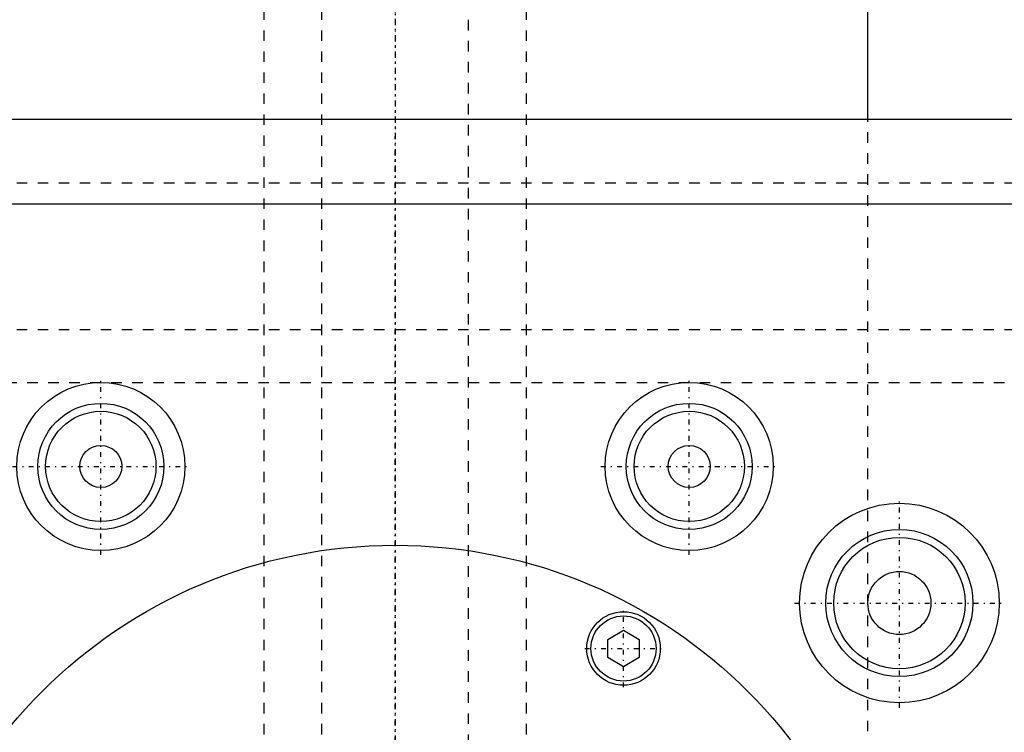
# Model space of a CAD drawing. Extents: x -120 to 120, y -136 to 715.
# Tile 10 of 12: x -36 to 58, y 330 to 398. Entities that reach past the tile are written whole.
import ezdxf

# ---------------------------------------------------------------- set-up
doc = ezdxf.new("R2010")
doc.units = 0
doc.linetypes.add('CENTER', pattern=[1.5, 0.45, -0.5, 0.05, -0.5])
doc.linetypes.add('DASHED', pattern=[2, 1, -1])
for name, color, linetype in [('AM_0', 7, 'CONTINUOUS'), ('AM_3', 7, 'DASHED'), ('AM_7', 7, 'CENTER')]:
    doc.layers.add(name, color=color, linetype=linetype)

msp = doc.modelspace()

# ---------------------------------------------------------------- linework, layer by layer
at = {"layer": 'AM_0', "color": 7, "linetype": 'CONTINUOUS'}
for p, q in [((45, 388), (45, 435.75)), ((120, 388), (-120, 388)), ((-75, 380), (75, 380)), ((20.25, 338.538), (21.75, 339.404)), ((21.75, 339.404), (23.25, 338.538)), ((20.25, 336.806), (20.25, 338.538)), ((23.25, 338.538), (23.25, 336.806)), ((21.75, 335.94), (20.25, 336.806)), ((23.25, 336.806), (21.75, 335.94))]:
    msp.add_line(p, q, dxfattribs=at)
for centre, radius in [((-28, 355), 8), ((28, 355), 8), ((-28, 355), 6), ((28, 355), 6), ((-28, 355), 5.25), ((28, 355), 5.25), ((-28, 355), 2), ((28, 355), 2), ((48, 342), 9.5), ((48, 342), 7), ((48, 342), 6.25), ((0, 300), 47.5), ((48, 342), 3), ((21.75, 337.672), 3.5), ((21.75, 337.672), 3.1)]:
    msp.add_circle(centre, radius, dxfattribs=at)
at = {"layer": 'AM_3', "color": 6, "linetype": 'DASHED'}
for p, q in [((-7, 676.5), (-7, -97.5)), ((7, -97.5), (7, 676.5)), ((-12.5, 664.5), (-12.5, -56.5)), ((12.5, -56.5), (12.5, 664.5)), ((45, 307.8), (45, 388)), ((-120, 382), (120, 382)), ((69.95, 379.95), (-69.95, 379.95)), ((75, 368), (-75, 368)), ((-75, 363), (75, 363))]:
    msp.add_line(p, q, dxfattribs=at)
at = {"layer": 'AM_7', "color": 4, "linetype": 'CENTER'}
for p, q in [((0, 715.2), (0, -136.2)), ((0, 447.188), (0, 195.562)), ((0, -18.4), (0, 386.4)), ((-28, 346.6), (-28, 363.4)), ((28, 346.6), (28, 363.4)), ((-36.4, 355), (-19.6, 355)), ((19.6, 355), (36.4, 355)), ((48, 332.025), (48, 351.975)), ((21.75, 333.997), (21.75, 341.347)), ((38.025, 342), (57.975, 342)), ((18.075, 337.672), (25.425, 337.672))]:
    msp.add_line(p, q, dxfattribs=at)

doc.saveas('drawing.dxf')
